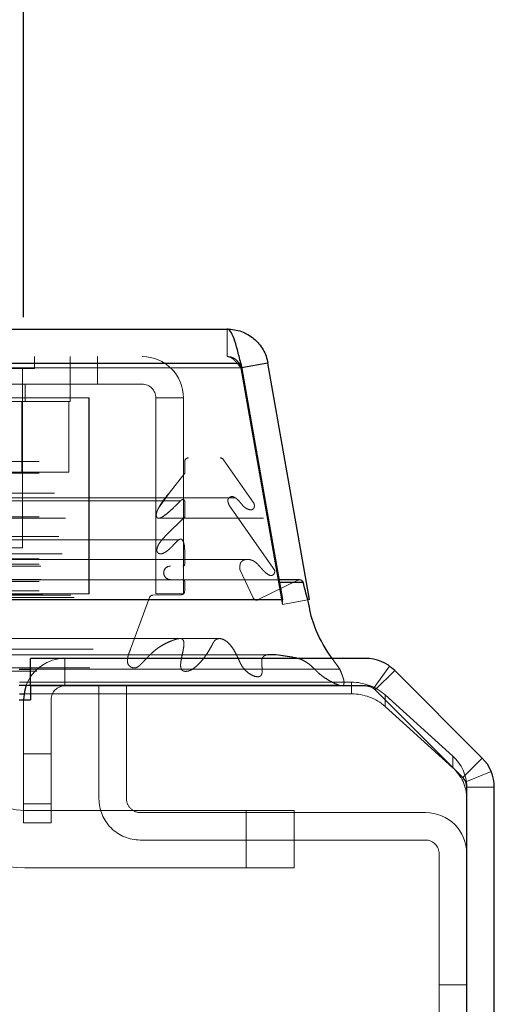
# Model space of a CAD drawing. Header units: inches. Extents: x 0.2 to 10.8, y 0.2 to 8.2.
# Tile 34 of 164: x 4.4096 to 4.4717, y 2.1339 to 2.2626. Entities that reach past the tile are written whole.
import ezdxf

# ---------------------------------------------------------------- set-up
doc = ezdxf.new("R2010")
doc.units = ezdxf.units.IN
doc.header["$MEASUREMENT"] = 0
doc.linetypes.add('HIDDEN', pattern=[0.07500000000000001, 0.05, -0.025])
doc.layers.add('DIMENSIONS', color=140, linetype='Continuous')
doc.styles.add('SLDTEXTSTYLE0', font='TXT', dxfattribs={"width": 0.7})
doc.dimstyles.new('SLDDIMSTYLE0', dxfattribs={"dimtxt": 0.0849609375, "dimasz": 0.13, "dimexe": 0, "dimexo": 0.0625, "dimgap": 0.021240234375, "dimtad": 0, "dimtih": 1, "dimtoh": 1, "dimlfac": 20, "dimrnd": 1e-09, "dimzin": 12, "dimdsep": 46, "dimtxsty": 'SLDTEXTSTYLE0', "dimsah": 1, "dimcen": 0.09, "dimadec": 0, "dimazin": 3, "dimtfac": 1, "dimtofl": 0, "dimtmove": 0, "dimatfit": 3, "dimfxl": 0, "dimfrac": 2, "dimtolj": 1, "dimtzin": 12, "dimarcsym": 0})

# ---------------------------------------------------------------- blocks, each defined once
blk = doc.blocks.new('_D_26')
at = {"layer": 'DIMENSIONS'}
for p, q in [((2.733252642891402, 2.223700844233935), (2.733252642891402, 2.595789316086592)), ((4.410152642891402, 2.223700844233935), (4.410152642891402, 2.595789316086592)), ((2.733252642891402, 2.470789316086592), (3.30582025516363, 2.470789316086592)), ((3.420946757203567, 2.470789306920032), (3.392416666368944, 2.470789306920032)), ((3.392416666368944, 2.470789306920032), (3.392416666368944, 2.335758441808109)), ((3.744094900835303, 2.470789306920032), (3.772624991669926, 2.470789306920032)), ((3.772624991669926, 2.470789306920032), (3.772624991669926, 2.335758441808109)), ((4.410152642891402, 2.470789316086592), (3.859221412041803, 2.470789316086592)), ((3.392416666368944, 2.335758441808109), (3.420946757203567, 2.335758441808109)), ((3.772624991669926, 2.335758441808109), (3.744094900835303, 2.335758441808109))]:
    blk.add_line(p, q, dxfattribs=at)
for points in [[(2.733252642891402, 2.470789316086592), (2.863252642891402, 2.450789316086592), (2.863252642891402, 2.490789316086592)], [(4.410152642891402, 2.470789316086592), (4.280152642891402, 2.490789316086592), (4.280152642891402, 2.450789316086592)]]:
    blk.add_solid(points, dxfattribs=at)
at = {"layer": 'DIMENSIONS', "char_height": 0.08333333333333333, "attachment_point": 1, "style": 'SLDTEXTSTYLE0'}
for s, insert in [('33.54', (3.420946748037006, 2.597231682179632)), ('851.9', (3.420946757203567, 2.443180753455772))]:
    blk.add_mtext(s, dxfattribs=dict(at, insert=insert))

msp = doc.modelspace()

# ---------------------------------------------------------------- linework, layer by layer
at = {"color": 7, "linetype": 'Continuous', "lineweight": 25}
for p, q in [((2.706600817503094, 2.222157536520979), (4.436780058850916, 2.222157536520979)), ((2.704833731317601, 2.217695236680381), (4.438547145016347, 2.217695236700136)), ((4.438547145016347, 2.217695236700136), (4.443997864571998, 2.18678266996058)), ((4.44209802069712, 2.217695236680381), (4.43865421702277, 2.21708800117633)), ((4.447548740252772, 2.18678266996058), (4.44209802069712, 2.217695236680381)), ((4.446242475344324, 2.189368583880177), (4.443541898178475, 2.189368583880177)), ((4.443595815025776, 2.189062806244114), (4.446703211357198, 2.189062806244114)), ((2.699383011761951, 2.18678266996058), (4.443997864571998, 2.18678266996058)), ((4.443997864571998, 2.18678266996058), (4.443997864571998, 2.186738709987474)), ((4.411052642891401, 2.175500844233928), (4.411052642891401, 2.179100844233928)), ((4.45485705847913, 2.179100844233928), (4.411052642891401, 2.179100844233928)), ((4.40955712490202, 2.177671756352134), (4.411052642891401, 2.177671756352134)), ((4.47012101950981, 2.166073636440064), (4.458675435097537, 2.177519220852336)), ((4.40955712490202, 2.175610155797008), (4.411052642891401, 2.175610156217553)), ((4.409602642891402, 2.174461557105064), (4.410206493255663, 2.174461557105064)), ((4.41105712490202, 2.175500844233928), (4.411052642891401, 2.175500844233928)), ((4.41105712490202, 2.175500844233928), (4.411057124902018, 2.173700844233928)), ((4.454859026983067, 2.175500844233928), (4.41105712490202, 2.175500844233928)), ((4.467576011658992, 2.163528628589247), (4.456130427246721, 2.174974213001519)), ((4.40955712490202, 2.173700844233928), (4.411057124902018, 2.173700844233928)), ((4.468102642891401, 1.582700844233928), (4.468102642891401, 2.162257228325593)), ((4.471702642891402, 1.582700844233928), (4.471702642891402, 2.162255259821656))]:
    msp.add_line(p, q, dxfattribs=at)
at = {"color": 7, "linetype": 'HIDDEN', "lineweight": 18}
for p, q in [((4.436780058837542, 2.218557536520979), (4.436780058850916, 2.222157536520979)), ((2.706600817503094, 2.218557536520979), (4.436780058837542, 2.218557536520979)), ((4.411561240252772, 2.216995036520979), (4.411561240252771, 2.218557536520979)), ((4.416248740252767, 2.214957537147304), (4.416248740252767, 2.218557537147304)), ((4.419798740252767, 2.214957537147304), (4.419798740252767, 2.218557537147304)), ((4.438547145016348, 2.217695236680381), (2.704833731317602, 2.217695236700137)), ((2.704833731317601, 2.21707010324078), (4.438547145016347, 2.217070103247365)), ((4.438547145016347, 2.21707010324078), (2.704833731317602, 2.217070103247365)), ((4.395936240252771, 2.216995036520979), (4.411561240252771, 2.216995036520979)), ((4.409998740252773, 2.193557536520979), (4.409998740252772, 2.216995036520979)), ((4.438547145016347, 2.217695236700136), (4.438547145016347, 2.217070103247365)), ((4.438547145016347, 2.217070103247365), (4.443997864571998, 2.186157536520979)), ((4.43865421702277, 2.21708800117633), (4.438552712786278, 2.21707010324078)), ((4.444003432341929, 2.186157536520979), (4.438552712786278, 2.21707010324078)), ((4.419798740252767, 2.214957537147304), (4.392832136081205, 2.214957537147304)), ((4.410373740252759, 2.212707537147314), (4.410373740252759, 2.214957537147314)), ((4.416248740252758, 2.212707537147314), (4.416248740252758, 2.214957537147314)), ((4.425648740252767, 2.214957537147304), (4.419798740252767, 2.214957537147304)), ((4.418732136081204, 2.213157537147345), (4.392832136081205, 2.213157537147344)), ((4.418698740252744, 2.187557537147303), (4.418698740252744, 2.213157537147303)), ((4.418732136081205, 2.187557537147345), (4.418732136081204, 2.213157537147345)), ((4.431048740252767, 2.213157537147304), (4.427448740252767, 2.213157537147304)), ((4.427448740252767, 2.187557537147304), (4.427448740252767, 2.213157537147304)), ((4.431048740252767, 2.187557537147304), (4.431048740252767, 2.213157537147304)), ((4.391248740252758, 2.212707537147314), (4.416248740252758, 2.212707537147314)), ((4.409897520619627, 2.212707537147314), (4.409897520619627, 2.203457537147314)), ((4.416046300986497, 2.212707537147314), (4.416046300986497, 2.203457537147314)), ((2.707538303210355, 2.205324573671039), (4.435842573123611, 2.205324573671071)), ((2.707099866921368, 2.205064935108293), (4.436281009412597, 2.205064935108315)), ((2.7121686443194, 2.204824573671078), (4.431212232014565, 2.2048245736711)), ((2.712168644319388, 2.204824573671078), (4.431212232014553, 2.2048245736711)), ((4.431212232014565, 2.2048245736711), (4.431212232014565, 2.203305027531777)), ((4.440243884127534, 2.199405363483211), (4.436281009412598, 2.205064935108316)), ((2.7121686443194, 2.203305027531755), (4.431212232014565, 2.203305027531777)), ((4.397599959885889, 2.203457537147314), (4.409897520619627, 2.203457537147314)), ((4.409897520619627, 2.203457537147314), (4.416046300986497, 2.203457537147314)), ((4.431212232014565, 2.203305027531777), (4.429192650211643, 2.200720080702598)), ((4.437822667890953, 2.200106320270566), (2.705565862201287, 2.200106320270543)), ((2.714188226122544, 2.200720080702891), (4.429192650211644, 2.200720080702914)), ((4.427862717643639, 2.198873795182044), (4.429192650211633, 2.200720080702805)), ((2.703136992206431, 2.199405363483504), (4.440243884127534, 2.199405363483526)), ((2.706318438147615, 2.199054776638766), (4.437062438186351, 2.19905477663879)), ((2.7121686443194, 2.199684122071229), (4.431212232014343, 2.199684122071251)), ((4.430653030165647, 2.199688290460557), (2.712726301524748, 2.199688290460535)), ((4.430654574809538, 2.199688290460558), (4.430653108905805, 2.199688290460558)), ((4.431212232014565, 2.199684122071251), (4.431212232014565, 2.197617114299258)), ((4.442982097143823, 2.190600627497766), (4.437062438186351, 2.199054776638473)), ((2.703605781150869, 2.198530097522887), (4.439770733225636, 2.19853009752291)), ((2.7121686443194, 2.197617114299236), (4.431212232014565, 2.197617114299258)), ((4.431212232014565, 2.197617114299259), (4.428635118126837, 2.195022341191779)), ((4.439770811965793, 2.19853009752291), (4.439775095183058, 2.19853009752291)), ((2.715627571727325, 2.197426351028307), (4.427748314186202, 2.19742635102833)), ((4.427748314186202, 2.19742635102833), (4.441526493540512, 2.19742635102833)), ((2.714745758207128, 2.195022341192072), (4.428635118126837, 2.195022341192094)), ((2.714745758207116, 2.195022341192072), (4.428635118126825, 2.195022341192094)), ((4.430468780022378, 2.194617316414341), (2.712911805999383, 2.194617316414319)), ((4.430488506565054, 2.194617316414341), (4.430468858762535, 2.194617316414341)), ((2.715171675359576, 2.192783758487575), (4.428206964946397, 2.192783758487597)), ((4.397498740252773, 2.193557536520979), (4.409998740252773, 2.193557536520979)), ((4.428207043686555, 2.192783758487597), (4.428213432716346, 2.192783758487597)), ((4.439390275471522, 2.192040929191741), (2.703984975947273, 2.192040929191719)), ((2.7121686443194, 2.192114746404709), (4.431212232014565, 2.192114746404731)), ((2.7121686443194, 2.191410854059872), (4.431212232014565, 2.191410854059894)), ((2.712168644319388, 2.191410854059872), (4.431212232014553, 2.191410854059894)), ((2.7124186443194, 2.191160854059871), (4.430962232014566, 2.191160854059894)), ((4.431212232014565, 2.192114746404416), (4.431212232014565, 2.191410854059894)), ((4.4393959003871, 2.192040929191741), (4.439390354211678, 2.192040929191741)), ((2.700398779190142, 2.190600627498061), (4.442982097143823, 2.190600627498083)), ((2.701159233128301, 2.190031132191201), (4.442189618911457, 2.190031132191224)), ((2.704927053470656, 2.190619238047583), (4.43845382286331, 2.190619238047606)), ((4.440154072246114, 2.187008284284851), (4.438453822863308, 2.190619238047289)), ((4.442189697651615, 2.190031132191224), (4.442221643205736, 2.190031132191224)), ((2.697357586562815, 2.189317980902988), (4.44602328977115, 2.189317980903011)), ((2.697357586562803, 2.189317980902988), (4.446023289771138, 2.189317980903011)), ((2.699785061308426, 2.189062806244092), (4.443595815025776, 2.189062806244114)), ((4.443541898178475, 2.189368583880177), (2.699838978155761, 2.189368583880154)), ((2.7121686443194, 2.189160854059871), (4.431212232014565, 2.189160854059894)), ((2.712168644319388, 2.189160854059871), (4.431212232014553, 2.189160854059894)), ((2.7124186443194, 2.189410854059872), (4.430962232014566, 2.189410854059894)), ((4.431212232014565, 2.189160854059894), (4.431212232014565, 2.18791667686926)), ((4.44602328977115, 2.189317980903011), (4.44073226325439, 2.186737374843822)), ((2.7121686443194, 2.187916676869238), (4.431212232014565, 2.18791667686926)), ((2.712168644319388, 2.187916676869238), (4.431212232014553, 2.18791667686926)), ((2.712668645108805, 2.187410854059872), (4.43071223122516, 2.187410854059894)), ((2.712668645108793, 2.187410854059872), (4.430712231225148, 2.187410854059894)), ((2.716316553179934, 2.187368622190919), (4.427064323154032, 2.187368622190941)), ((2.716316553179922, 2.187368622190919), (4.42706432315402, 2.187368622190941)), ((4.418732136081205, 2.187557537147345), (2.724682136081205, 2.187557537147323)), ((4.43071223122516, 2.187410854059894), (4.427064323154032, 2.187368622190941)), ((4.427448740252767, 2.187557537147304), (4.431048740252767, 2.187557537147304)), ((2.699383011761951, 2.186157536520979), (4.443997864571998, 2.186157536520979)), ((2.702648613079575, 2.186737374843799), (4.44073226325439, 2.186737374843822)), ((2.702774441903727, 2.18672128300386), (4.440606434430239, 2.186721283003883)), ((2.703226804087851, 2.18700828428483), (4.440154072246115, 2.187008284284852)), ((2.703226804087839, 2.18700828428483), (4.440154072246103, 2.187008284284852)), ((2.71678038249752, 2.187040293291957), (4.426600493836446, 2.187040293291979)), ((2.716780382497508, 2.187040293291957), (4.426600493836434, 2.187040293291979)), ((4.426600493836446, 2.187040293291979), (4.4241462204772, 2.180325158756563)), ((4.443997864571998, 2.186738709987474), (4.443997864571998, 2.186157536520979)), ((4.447548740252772, 2.18678266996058), (4.444003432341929, 2.186157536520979)), ((2.719234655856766, 2.180325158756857), (4.4241462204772, 2.180325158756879)), ((4.415552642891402, 2.175500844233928), (4.415552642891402, 2.179100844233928)), ((4.451505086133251, 2.177671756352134), (4.450492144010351, 2.179100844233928)), ((2.711887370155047, 2.177414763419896), (4.431485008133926, 2.177414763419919)), ((2.718808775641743, 2.17784902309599), (4.424569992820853, 2.177849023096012)), ((4.411052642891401, 2.177671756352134), (4.451505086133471, 2.177671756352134)), ((4.431485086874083, 2.177414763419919), (4.431485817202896, 2.177414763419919)), ((4.455909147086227, 2.175161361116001), (4.45801332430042, 2.178082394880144)), ((4.456129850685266, 2.174973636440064), (4.458675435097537, 2.177519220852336)), ((4.409602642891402, 2.17598298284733), (4.453013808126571, 2.17598298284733)), ((4.411052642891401, 2.175610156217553), (4.451400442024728, 2.175610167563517)), ((4.45140823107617, 2.175610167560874), (4.451417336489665, 2.175610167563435)), ((4.453013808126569, 2.174461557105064), (4.453013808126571, 2.17598298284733)), ((4.410206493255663, 2.174461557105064), (4.453013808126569, 2.174461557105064)), ((4.420002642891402, 2.160750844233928), (4.420002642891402, 2.175500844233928)), ((4.423602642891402, 2.160750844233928), (4.423602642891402, 2.175500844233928)), ((4.456056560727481, 2.175042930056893), (4.456129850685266, 2.174973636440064)), ((4.467575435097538, 2.163528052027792), (4.456129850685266, 2.174973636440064)), ((4.457433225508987, 2.1743239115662), (4.457433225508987, 2.172802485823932)), ((4.457433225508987, 2.1743239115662), (4.466272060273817, 2.166313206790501)), ((4.410152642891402, 2.173700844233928), (4.410152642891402, 2.157600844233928)), ((4.413752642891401, 2.157600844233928), (4.413752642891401, 2.173700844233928)), ((4.466272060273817, 2.164791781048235), (4.457433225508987, 2.172802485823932)), ((4.410152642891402, 2.166600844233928), (4.413752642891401, 2.166600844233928)), ((4.466272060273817, 2.164791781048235), (4.466272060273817, 2.166313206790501)), ((4.467575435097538, 2.163528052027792), (4.47012101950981, 2.166073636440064)), ((4.467965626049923, 2.162944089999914), (4.471291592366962, 2.164321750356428)), ((4.468102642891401, 2.162307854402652), (4.468102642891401, 2.162257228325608)), ((4.468102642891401, 2.162255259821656), (4.471702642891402, 2.162255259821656)), ((4.413752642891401, 2.160100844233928), (4.410152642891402, 2.160100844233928)), ((4.410152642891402, 2.160100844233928), (4.413752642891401, 2.160100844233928)), ((4.413752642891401, 2.160100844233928), (4.410152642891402, 2.160100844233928)), ((4.410152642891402, 2.160100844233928), (4.413752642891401, 2.160100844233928)), ((4.413752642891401, 2.160100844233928), (4.410152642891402, 2.160100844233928)), ((4.410152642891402, 2.160100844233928), (4.413752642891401, 2.160100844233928)), ((4.413752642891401, 2.160100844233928), (4.410152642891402, 2.160100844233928)), ((4.410152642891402, 2.160100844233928), (4.413752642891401, 2.160100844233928)), ((4.410305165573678, 2.159224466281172), (4.439262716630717, 2.159224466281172)), ((4.462702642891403, 2.158950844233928), (4.425402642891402, 2.158950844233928)), ((4.439262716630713, 2.159224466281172), (4.439262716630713, 2.151724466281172)), ((4.439262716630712, 2.159224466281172), (4.439262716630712, 2.151724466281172)), ((4.439262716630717, 2.159224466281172), (4.439262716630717, 2.151724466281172)), ((4.439262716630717, 2.159224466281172), (4.445512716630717, 2.159224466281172)), ((4.439262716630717, 2.159224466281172), (4.439262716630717, 2.151724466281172)), ((4.439262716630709, 2.159224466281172), (4.439262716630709, 2.151724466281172)), ((4.439262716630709, 2.159224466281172), (4.439262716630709, 2.151724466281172)), ((4.445512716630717, 2.159224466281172), (4.445512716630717, 2.151724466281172)), ((4.410152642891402, 2.157600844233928), (4.413752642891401, 2.157600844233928)), ((4.462702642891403, 2.155350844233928), (4.425402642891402, 2.155350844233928)), ((4.464502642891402, 2.120775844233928), (4.464502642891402, 2.153550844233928)), ((4.439262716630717, 2.151724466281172), (4.410305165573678, 2.151724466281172)), ((4.445512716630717, 2.151724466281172), (4.439262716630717, 2.151724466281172)), ((4.468102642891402, 2.136438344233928), (4.464502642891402, 2.136438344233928))]:
    msp.add_line(p, q, dxfattribs=at)
at = {"color": 7, "linetype": 'HIDDEN', "lineweight": 18, "flags": 128}
for points in [[(4.435841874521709, 2.181686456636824), (3.585603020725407, 2.181686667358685), (2.707540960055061, 2.181686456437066)], [(4.430580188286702, 2.181697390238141), (3.585603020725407, 2.181697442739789), (2.71279859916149, 2.181697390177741)], [(4.443362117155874, 2.179562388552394), (3.535126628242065, 2.179562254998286), (2.700014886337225, 2.179562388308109)], [(4.443361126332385, 2.179562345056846), (3.642866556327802, 2.179560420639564), (2.700015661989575, 2.179562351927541)], [(2.718811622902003, 2.17784904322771), (3.55777150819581, 2.1778494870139), (4.424585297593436, 2.177849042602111)], [(2.702944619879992, 2.176744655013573), (3.557761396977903, 2.176744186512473), (4.440445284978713, 2.176744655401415)]]:
    msp.add_lwpolyline(points, dxfattribs=at)
at = {"color": 7, "linetype": 'Continuous', "lineweight": 25, "flags": 128}
msp.add_lwpolyline([(4.410502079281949, 2.175611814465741), (4.410256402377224, 2.174754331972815), (4.410152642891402, 2.173700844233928)], dxfattribs=at)
at = {"color": 7, "linetype": 'HIDDEN', "lineweight": 18}
for centre, radius, start, end in [((4.425648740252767, 2.213157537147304), 0.005399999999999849, 0, 90), ((4.425648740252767, 2.213157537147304), 0.001799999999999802, 0, 90), ((4.431712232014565, 2.2048245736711), 0.0004999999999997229, 90, 180), ((4.435842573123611, 2.2048245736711), 0.0005000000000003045, 28.73262472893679, 90), ((4.429337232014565, 2.190285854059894), 0.0008750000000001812, 90, 270.0000000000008), ((4.430962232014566, 2.191410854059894), 0.0002499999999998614, 270.0000000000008, 0), ((4.430962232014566, 2.189160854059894), 0.0002499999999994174, 0, 90), ((4.446242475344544, 2.188868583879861), 0.0005000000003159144, 90.00000002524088, 115.9999999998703), ((4.427070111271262, 2.186868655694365), 0.000499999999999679, 90.66328419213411, 159.9234572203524), ((4.430706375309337, 2.18791667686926), 0.0005058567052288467, 270.6632841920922, 0), ((4.440606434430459, 2.187221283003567), 0.0005000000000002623, 205.2138142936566, 284.5756249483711), ((4.415552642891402, 2.173700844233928), 0.005400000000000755, 90, 159.2749753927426), ((4.453062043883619, 2.169395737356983), 0.006587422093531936, 48.42768291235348, 90.41954651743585), ((4.415552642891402, 2.173700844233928), 0.001800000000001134, 90, 180), ((4.45306204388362, 2.16787431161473), 0.006587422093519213, 48.42768291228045, 90.41954651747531), ((4.45485705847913, 2.173700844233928), 0.001800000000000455, 67.44347627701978, 90), ((4.462689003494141, 2.162254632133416), 0.005413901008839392, 0.5632649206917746, 48.5607687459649), ((4.462689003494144, 2.160733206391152), 0.005413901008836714, 0.563264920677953, 48.5607687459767), ((4.410305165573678, 2.166724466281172), 0.007500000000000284, 202.0193813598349, 270.0000000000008), ((4.410305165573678, 2.166724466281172), 0.01500000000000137, 202.0193813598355, 270.0000000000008), ((4.425402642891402, 2.160750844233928), 0.005400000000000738, 180, 270.0000000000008), ((4.425402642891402, 2.160750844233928), 0.001800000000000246, 180, 270.0000000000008), ((4.462702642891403, 2.153550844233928), 0.005400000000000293, 0, 90), ((4.462702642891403, 2.153550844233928), 0.001800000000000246, 0, 90)]:
    msp.add_arc(centre, radius, start, end, dxfattribs=at)
at = {"color": 7, "linetype": 'Continuous', "lineweight": 25}
for centre, radius, start, end in [((4.446242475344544, 2.188868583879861), 0.0005000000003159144, 22.85776038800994, 90.00000002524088), ((4.45485705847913, 2.173700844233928), 0.005400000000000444, 45.00000000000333, 90), ((4.454859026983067, 2.173702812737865), 0.001798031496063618, 45.00000000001, 90), ((4.466302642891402, 2.162255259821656), 0.005400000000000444, 0, 45.00000000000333), ((4.466304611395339, 2.162257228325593), 0.001798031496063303, 0, 45)]:
    msp.add_arc(centre, radius, start, end, dxfattribs=at)
for points, knots in [([(4.438547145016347, 2.217695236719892), (4.438399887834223, 2.218314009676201), (4.438252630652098, 2.218913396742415), (4.437958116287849, 2.220001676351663), (4.437810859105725, 2.220490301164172), (4.437516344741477, 2.221298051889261), (4.437369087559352, 2.221616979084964), (4.437074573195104, 2.222046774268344), (4.436927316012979, 2.222157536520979), (4.436780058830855, 2.222157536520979)], [0, 0, 0, 0, 0.25, 0.25, 0.5, 0.5, 0.75, 0.75, 1, 1, 1, 1]), ([(4.436780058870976, 2.222157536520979), (4.43740837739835, 2.222157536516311), (4.438036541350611, 2.222046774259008), (4.43921739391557, 2.221616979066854), (4.439769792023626, 2.221298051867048), (4.440732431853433, 2.220490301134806), (4.44114243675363, 2.220001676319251), (4.441770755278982, 2.218913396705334), (4.441988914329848, 2.2183140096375), (4.44209802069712, 2.217695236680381)], [0, 0, 0, 0, 0.25, 0.25, 0.5, 0.5, 0.75, 0.75, 1, 1, 1, 1]), ([(4.450492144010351, 2.179100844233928), (4.450461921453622, 2.179143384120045), (4.44968132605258, 2.180242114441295), (4.448449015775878, 2.182316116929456), (4.447675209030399, 2.18479060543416), (4.447457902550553, 2.186206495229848), (4.447167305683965, 2.187279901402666), (4.446899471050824, 2.188308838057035), (4.446703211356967, 2.189062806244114)], [0, 0, 0, 0, 0.01582695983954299, 0.4087824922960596, 0.7013418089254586, 0.7114501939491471, 0.7885609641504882, 1, 1, 1, 1])]:
    msp.add_open_spline(points, degree=3, knots=knots, dxfattribs=at)
at = {"color": 7, "linetype": 'HIDDEN', "lineweight": 18}
for points, knots in [([(4.436780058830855, 2.218557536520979), (4.436822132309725, 2.218555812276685), (4.436906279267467, 2.218552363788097), (4.437032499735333, 2.218524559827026), (4.437158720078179, 2.21848047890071), (4.437284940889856, 2.218418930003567), (4.437411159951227, 2.218340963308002), (4.437537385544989, 2.218247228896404), (4.437695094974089, 2.218111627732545), (4.437884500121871, 2.217920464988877), (4.438105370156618, 2.217662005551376), (4.438326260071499, 2.21737673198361), (4.438473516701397, 2.217172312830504), (4.438547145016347, 2.21707010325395)], [0, 0, 0, 0, 0.07144899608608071, 0.1428979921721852, 0.2143469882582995, 0.2857959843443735, 0.3572449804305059, 0.4286939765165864, 0.5001429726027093, 0.6251072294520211, 0.750071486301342, 0.8750357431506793, 1, 1, 1, 1]), ([(4.438552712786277, 2.21707010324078), (4.43854062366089, 2.217128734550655), (4.438516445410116, 2.217245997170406), (4.438458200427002, 2.217416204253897), (4.438384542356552, 2.217580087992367), (4.438294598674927, 2.217735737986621), (4.438189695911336, 2.217881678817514), (4.438070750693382, 2.218016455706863), (4.4379061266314, 2.218169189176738), (4.437684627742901, 2.218324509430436), (4.43739883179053, 2.218456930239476), (4.43709421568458, 2.21854166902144), (4.436884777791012, 2.218552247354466), (4.436780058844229, 2.218557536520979)], [0, 0, 0, 0, 0.07144899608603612, 0.1428979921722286, 0.2143469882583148, 0.285795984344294, 0.3572449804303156, 0.4286939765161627, 0.50014297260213, 0.6251072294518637, 0.750071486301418, 0.8750357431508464, 1, 1, 1, 1]), ([(4.429192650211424, 2.200720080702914), (4.429133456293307, 2.200656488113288), (4.429014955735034, 2.200529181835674), (4.428843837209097, 2.200323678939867), (4.428677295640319, 2.200111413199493), (4.428515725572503, 2.199894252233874), (4.428358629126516, 2.199675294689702), (4.428206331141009, 2.199452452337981), (4.428059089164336, 2.199223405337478), (4.427900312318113, 2.198960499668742), (4.427744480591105, 2.19867592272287), (4.427613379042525, 2.19838112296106), (4.427530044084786, 2.198126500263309), (4.427491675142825, 2.197914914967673), (4.427503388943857, 2.197741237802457), (4.427544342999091, 2.19759213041), (4.427621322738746, 2.197478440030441), (4.427738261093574, 2.197416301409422), (4.427882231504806, 2.197419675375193), (4.428026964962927, 2.197466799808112), (4.42827261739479, 2.197574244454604), (4.428641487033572, 2.197816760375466), (4.429154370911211, 2.198240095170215), (4.429643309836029, 2.198689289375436), (4.430082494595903, 2.199120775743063), (4.43040135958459, 2.19943712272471), (4.43064285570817, 2.199689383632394), (4.430811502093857, 2.199817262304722), (4.430937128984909, 2.199880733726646), (4.431046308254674, 2.199875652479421), (4.431124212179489, 2.199813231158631), (4.431178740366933, 2.199748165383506), (4.431202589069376, 2.199702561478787), (4.431212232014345, 2.199684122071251)], [0, 0, 0, 0, 0.03128962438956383, 0.06263883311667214, 0.0939900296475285, 0.1252518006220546, 0.1563441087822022, 0.1873161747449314, 0.2182554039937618, 0.2492251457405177, 0.2907698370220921, 0.3255556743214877, 0.3533724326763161, 0.374159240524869, 0.389516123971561, 0.4048457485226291, 0.4200318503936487, 0.4363557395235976, 0.4579399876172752, 0.4789056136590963, 0.4992258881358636, 0.5663369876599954, 0.6499042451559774, 0.7496387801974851, 0.8123354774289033, 0.8749457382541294, 0.9148795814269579, 0.9375160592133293, 0.9563103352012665, 0.9710670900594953, 0.9834351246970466, 0.9933021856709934, 0.9999999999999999, 0.9999999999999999, 0.9999999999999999, 0.9999999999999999]), ([(4.43706243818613, 2.19905477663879), (4.437031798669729, 2.199125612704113), (4.436975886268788, 2.199254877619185), (4.436908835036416, 2.199438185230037), (4.436868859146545, 2.19958822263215), (4.43683968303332, 2.199734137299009), (4.4368755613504, 2.199909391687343), (4.436988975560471, 2.200084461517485), (4.437163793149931, 2.200212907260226), (4.437380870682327, 2.200267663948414), (4.437585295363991, 2.200231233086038), (4.437756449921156, 2.200151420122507), (4.437897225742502, 2.200058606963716), (4.438009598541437, 2.199970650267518), (4.438159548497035, 2.199836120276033), (4.438348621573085, 2.199633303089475), (4.438587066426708, 2.199357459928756), (4.438791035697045, 2.199107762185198), (4.439000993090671, 2.198895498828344), (4.439237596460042, 2.19871999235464), (4.439522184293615, 2.198578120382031), (4.439830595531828, 2.198504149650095), (4.440078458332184, 2.198546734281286), (4.440226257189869, 2.198688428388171), (4.440282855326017, 2.198791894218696), (4.440318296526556, 2.198910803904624), (4.440332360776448, 2.199039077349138), (4.440325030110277, 2.199169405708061), (4.440297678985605, 2.199297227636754), (4.440261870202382, 2.199369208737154), (4.440243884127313, 2.199405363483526)], [0, 0, 0, 0, 0.03553125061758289, 0.06483906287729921, 0.08804888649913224, 0.1035037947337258, 0.1281658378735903, 0.160414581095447, 0.2020166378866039, 0.2491996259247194, 0.2900851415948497, 0.3262651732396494, 0.3574294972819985, 0.3829550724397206, 0.4025100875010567, 0.463701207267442, 0.5251041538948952, 0.5856696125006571, 0.628615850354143, 0.6819784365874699, 0.7451102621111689, 0.8081071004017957, 0.8717449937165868, 0.8899833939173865, 0.9079898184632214, 0.926139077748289, 0.9444837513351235, 0.9629211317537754, 0.981375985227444, 1, 1, 1, 1]), ([(4.427961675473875, 2.197447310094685), (4.427889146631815, 2.19742629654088), (4.42779378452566, 2.197398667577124), (4.427702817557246, 2.197446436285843), (4.427681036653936, 2.197457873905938)], [0, 0, 0, 0, 0.7605625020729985, 1, 1, 1, 1]), ([(4.428635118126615, 2.195022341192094), (4.428525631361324, 2.194908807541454), (4.428321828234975, 2.194697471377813), (4.42805680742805, 2.194369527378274), (4.427848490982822, 2.194076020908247), (4.427698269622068, 2.19380456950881), (4.427603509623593, 2.193539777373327), (4.427569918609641, 2.193290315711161), (4.427596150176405, 2.193054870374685), (4.427691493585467, 2.192902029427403), (4.427808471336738, 2.192822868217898), (4.427959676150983, 2.19276833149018), (4.428161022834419, 2.192760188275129), (4.428403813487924, 2.192839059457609), (4.428672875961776, 2.192982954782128), (4.42897085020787, 2.193186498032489), (4.429292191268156, 2.193466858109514), (4.429650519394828, 2.193823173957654), (4.429996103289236, 2.194207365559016), (4.430302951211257, 2.194504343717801), (4.430505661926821, 2.194651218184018), (4.4306524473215, 2.194702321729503), (4.430785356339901, 2.194681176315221), (4.430914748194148, 2.194588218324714), (4.431012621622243, 2.194422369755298), (4.431081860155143, 2.194234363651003), (4.43113249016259, 2.194051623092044), (4.431159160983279, 2.193900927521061), (4.431171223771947, 2.193797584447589), (4.431176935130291, 2.193743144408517), (4.431179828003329, 2.193714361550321), (4.431181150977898, 2.193700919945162), (4.431181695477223, 2.193695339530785), (4.431181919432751, 2.193693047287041), (4.431182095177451, 2.193691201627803), (4.431182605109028, 2.193686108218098), (4.431182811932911, 2.193692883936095), (4.431182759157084, 2.193688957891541), (4.431182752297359, 2.193688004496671), (4.431182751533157, 2.193687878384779), (4.43118275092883, 2.193687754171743), (4.431182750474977, 2.193687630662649), (4.431182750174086, 2.193687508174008), (4.4311827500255, 2.193687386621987), (4.43118275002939, 2.193687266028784), (4.431182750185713, 2.193687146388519), (4.431182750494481, 2.193687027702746), (4.431182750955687, 2.193686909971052), (4.431182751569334, 2.193686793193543), (4.431182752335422, 2.19368667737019), (4.43118275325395, 2.193686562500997), (4.431182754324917, 2.193686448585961), (4.431182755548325, 2.19368633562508), (4.431182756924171, 2.193686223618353), (4.431182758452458, 2.193686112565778), (4.431182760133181, 2.193686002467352), (4.431182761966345, 2.193685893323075), (4.431182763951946, 2.193685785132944), (4.431182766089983, 2.193685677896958), (4.431182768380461, 2.193685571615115), (4.431182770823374, 2.193685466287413), (4.431182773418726, 2.193685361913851), (4.431182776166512, 2.193685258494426), (4.431182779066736, 2.193685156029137), (4.431182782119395, 2.193685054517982), (4.43118278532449, 2.193684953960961), (4.43118278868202, 2.19368485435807), (4.431182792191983, 2.193684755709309), (4.431182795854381, 2.193684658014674), (4.431182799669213, 2.193684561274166), (4.431182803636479, 2.193684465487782), (4.431182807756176, 2.19368437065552), (4.431182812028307, 2.193684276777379), (4.431182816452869, 2.193684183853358), (4.431182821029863, 2.193684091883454), (4.431182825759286, 2.193684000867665), (4.431182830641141, 2.193683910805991), (4.431182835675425, 2.193683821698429), (4.431182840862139, 2.193683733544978), (4.431182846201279, 2.193683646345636), (4.431182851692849, 2.1936835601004), (4.431182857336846, 2.193683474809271), (4.431182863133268, 2.193683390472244), (4.431182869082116, 2.19368330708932), (4.431182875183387, 2.193683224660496), (4.43118288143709, 2.19368314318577), (4.431182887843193, 2.193683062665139), (4.431182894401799, 2.19368298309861), (4.431182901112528, 2.193682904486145), (4.431182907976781, 2.193682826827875), (4.43118291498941, 2.193682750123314), (4.431182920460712, 2.193682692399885), (4.431182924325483, 2.193682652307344), (4.431182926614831, 2.193682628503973), (4.431182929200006, 2.193682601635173), (4.43118293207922, 2.193682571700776), (4.431182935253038, 2.193682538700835), (4.431182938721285, 2.193682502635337), (4.431182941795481, 2.193682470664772), (4.431182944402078, 2.193682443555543), (4.431182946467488, 2.193682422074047), (4.431182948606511, 2.193682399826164), (4.431182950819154, 2.193682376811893), (4.431182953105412, 2.193682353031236), (4.431182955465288, 2.193682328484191), (4.431182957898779, 2.19368230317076), (4.431182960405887, 2.193682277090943), (4.431182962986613, 2.19368225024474), (4.431182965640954, 2.19368222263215), (4.431182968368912, 2.193682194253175), (4.431182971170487, 2.193682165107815), (4.431182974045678, 2.19368213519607), (4.431182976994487, 2.19368210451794), (4.431182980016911, 2.193682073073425), (4.431182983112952, 2.193682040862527), (4.43118298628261, 2.193682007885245), (4.431182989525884, 2.19368197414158), (4.431182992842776, 2.193681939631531), (4.431182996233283, 2.1936819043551), (4.431182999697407, 2.193681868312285), (4.431183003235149, 2.19368183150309), (4.431183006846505, 2.193681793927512), (4.43118301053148, 2.193681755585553), (4.431183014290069, 2.193681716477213), (4.431183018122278, 2.193681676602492), (4.4311830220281, 2.193681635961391), (4.431183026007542, 2.193681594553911), (4.431183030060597, 2.193681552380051), (4.431183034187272, 2.193681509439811), (4.431183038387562, 2.193681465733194), (4.431183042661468, 2.193681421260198), (4.431183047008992, 2.193681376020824), (4.431183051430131, 2.193681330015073), (4.431183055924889, 2.193681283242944), (4.431183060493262, 2.19368123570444), (4.431183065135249, 2.19368118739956), (4.431183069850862, 2.193681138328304), (4.431183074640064, 2.193681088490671), (4.431183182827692, 2.19367996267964), (4.431183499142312, 2.193676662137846), (4.431184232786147, 2.193668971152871), (4.431185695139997, 2.193653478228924), (4.431188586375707, 2.19362221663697), (4.431194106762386, 2.193559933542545), (4.431203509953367, 2.193445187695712), (4.431216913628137, 2.193234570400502), (4.43122342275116, 2.192928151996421), (4.431224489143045, 2.192537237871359), (4.431216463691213, 2.192260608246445), (4.431212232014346, 2.192114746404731)], [0, 0, 0, 0, 0.05511511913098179, 0.1025935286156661, 0.1423086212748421, 0.1748045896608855, 0.2010286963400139, 0.2255254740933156, 0.2469189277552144, 0.2665083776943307, 0.2813235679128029, 0.2988818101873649, 0.3292506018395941, 0.3622463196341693, 0.3988484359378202, 0.4453695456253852, 0.496315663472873, 0.5515760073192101, 0.6233121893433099, 0.6730463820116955, 0.7014058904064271, 0.717508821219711, 0.733737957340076, 0.7540318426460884, 0.7754405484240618, 0.7952723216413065, 0.8142597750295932, 0.8310083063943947, 0.8396756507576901, 0.8443510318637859, 0.8467922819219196, 0.8480345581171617, 0.8482190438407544, 0.8484276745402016, 0.8486604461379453, 0.8489227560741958, 0.849180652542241, 0.8494374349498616, 0.849449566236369, 0.8494616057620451, 0.8494735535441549, 0.8494854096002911, 0.84949717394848, 0.8495088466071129, 0.8495204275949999, 0.8495319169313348, 0.8495433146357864, 0.8495546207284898, 0.8495658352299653, 0.8495769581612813, 0.8495879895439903, 0.8495989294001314, 0.849609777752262, 0.8496205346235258, 0.8496312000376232, 0.8496417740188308, 0.8496522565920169, 0.8496626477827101, 0.8496729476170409, 0.8496831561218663, 0.8496932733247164, 0.8497032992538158, 0.84971323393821, 0.8497230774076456, 0.849732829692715, 0.8497424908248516, 0.8497520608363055, 0.8497615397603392, 0.849770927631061, 0.8497802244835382, 0.8497894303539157, 0.8497985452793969, 0.8498075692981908, 0.8498165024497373, 0.8498253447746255, 0.8498340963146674, 0.8498427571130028, 0.8498513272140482, 0.8498598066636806, 0.8498681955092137, 0.8498764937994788, 0.849884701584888, 0.8498928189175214, 0.8499008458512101, 0.8499087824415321, 0.8499166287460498, 0.8499243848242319, 0.8499320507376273, 0.8499396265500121, 0.8499471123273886, 0.8499545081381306, 0.849961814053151, 0.8499638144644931, 0.8499661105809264, 0.8499687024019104, 0.849971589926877, 0.8499747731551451, 0.849978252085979, 0.8499820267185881, 0.8499840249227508, 0.8499860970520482, 0.8499882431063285, 0.8499904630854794, 0.8499927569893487, 0.8499951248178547, 0.849997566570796, 0.8500000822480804, 0.8500026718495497, 0.8500053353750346, 0.8500080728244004, 0.850010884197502, 0.8500137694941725, 0.8500167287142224, 0.8500197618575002, 0.8500228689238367, 0.85002604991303, 0.8500293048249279, 0.8500326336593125, 0.8500360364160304, 0.8500395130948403, 0.8500430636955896, 0.8500466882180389, 0.8500503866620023, 0.8500541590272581, 0.8500580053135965, 0.8500619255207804, 0.8500659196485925, 0.8500699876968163, 0.8500741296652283, 0.8500783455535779, 0.8500826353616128, 0.8500869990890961, 0.8500914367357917, 0.8500959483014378, 0.8501005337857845, 0.8501051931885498, 0.8501099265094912, 0.8501147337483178, 0.8501196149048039, 0.8504357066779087, 0.8510697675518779, 0.8523447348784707, 0.8549167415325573, 0.8601065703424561, 0.8703302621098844, 0.8879963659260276, 0.9206641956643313, 0.9581676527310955, 1, 1, 1, 1]), ([(4.438453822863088, 2.190619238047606), (4.438445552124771, 2.190685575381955), (4.438429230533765, 2.190816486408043), (4.438423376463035, 2.191011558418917), (4.438431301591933, 2.191196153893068), (4.43845449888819, 2.191364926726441), (4.438493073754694, 2.19151349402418), (4.43858011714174, 2.191714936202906), (4.438836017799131, 2.191942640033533), (4.439218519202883, 2.192048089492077), (4.4396621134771, 2.192044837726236), (4.440055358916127, 2.191927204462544), (4.440376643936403, 2.19174871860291), (4.440672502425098, 2.191506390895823), (4.44094058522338, 2.191214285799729), (4.441193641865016, 2.190927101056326), (4.441382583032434, 2.190717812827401), (4.441506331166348, 2.190586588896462), (4.441693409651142, 2.190395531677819), (4.441966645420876, 2.190159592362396), (4.442307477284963, 2.189946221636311), (4.442573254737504, 2.1899180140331), (4.442721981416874, 2.189979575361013), (4.442821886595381, 2.190052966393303), (4.442887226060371, 2.190133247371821), (4.442939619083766, 2.190229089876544), (4.442975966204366, 2.19032908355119), (4.442995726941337, 2.190426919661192), (4.443000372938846, 2.190519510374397), (4.442988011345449, 2.190574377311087), (4.442982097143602, 2.190600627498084)], [0, 0, 0, 0, 0.02396969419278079, 0.04730213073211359, 0.06933542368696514, 0.0896983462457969, 0.1083290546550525, 0.1254877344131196, 0.1729465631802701, 0.2499754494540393, 0.3258696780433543, 0.3918200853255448, 0.4496868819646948, 0.4992002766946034, 0.5665081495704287, 0.6208821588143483, 0.6610785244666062, 0.6870429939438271, 0.6990243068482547, 0.7779524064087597, 0.8470242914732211, 0.8845484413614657, 0.9103323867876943, 0.9242266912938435, 0.9396561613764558, 0.9542467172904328, 0.9676181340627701, 0.9795711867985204, 0.9902261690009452, 1, 1, 1, 1]), ([(4.42414622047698, 2.180325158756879), (4.424090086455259, 2.180190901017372), (4.423985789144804, 2.179941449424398), (4.423859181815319, 2.179581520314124), (4.423764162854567, 2.179258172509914), (4.423712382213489, 2.178950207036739), (4.423721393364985, 2.178648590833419), (4.423783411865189, 2.178378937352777), (4.423905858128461, 2.178172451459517), (4.424101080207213, 2.178014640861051), (4.424365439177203, 2.177867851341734), (4.424741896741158, 2.177814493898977), (4.425126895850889, 2.178001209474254), (4.425452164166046, 2.178280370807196), (4.4257327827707, 2.178577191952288), (4.426012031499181, 2.178876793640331), (4.42629005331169, 2.179172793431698), (4.42656800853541, 2.17946110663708), (4.426875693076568, 2.179770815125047), (4.427253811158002, 2.180110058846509), (4.427740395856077, 2.180480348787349), (4.428345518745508, 2.180864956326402), (4.429085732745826, 2.181235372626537), (4.429775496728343, 2.181514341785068), (4.430330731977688, 2.181673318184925), (4.43065855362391, 2.181716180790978), (4.430877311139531, 2.181643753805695), (4.431004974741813, 2.181524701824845), (4.431082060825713, 2.181372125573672), (4.431111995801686, 2.181199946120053), (4.431121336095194, 2.181001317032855), (4.431110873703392, 2.180758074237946), (4.4310602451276, 2.180429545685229), (4.430972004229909, 2.179969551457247), (4.430850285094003, 2.179417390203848), (4.430736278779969, 2.178859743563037), (4.430679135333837, 2.178389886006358), (4.430673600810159, 2.178033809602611), (4.430736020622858, 2.177771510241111), (4.430843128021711, 2.177573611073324), (4.430978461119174, 2.177477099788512), (4.431129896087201, 2.177422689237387), (4.43131348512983, 2.177396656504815), (4.431621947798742, 2.1774222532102), (4.432024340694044, 2.177557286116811), (4.432492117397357, 2.177856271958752), (4.432956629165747, 2.178263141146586), (4.433419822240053, 2.178763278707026), (4.433864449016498, 2.179329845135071), (4.434288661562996, 2.17996326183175), (4.434641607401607, 2.180551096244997), (4.434890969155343, 2.181055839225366), (4.435059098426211, 2.181334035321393), (4.435182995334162, 2.181481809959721), (4.435346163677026, 2.181586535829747), (4.435588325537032, 2.181688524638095), (4.435971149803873, 2.181701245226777), (4.436418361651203, 2.181527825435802), (4.436854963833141, 2.181201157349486), (4.437266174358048, 2.180758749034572), (4.437663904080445, 2.180183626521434), (4.437954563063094, 2.179642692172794), (4.438172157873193, 2.17917261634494), (4.438328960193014, 2.178812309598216), (4.438521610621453, 2.178407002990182), (4.438769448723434, 2.177984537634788), (4.439116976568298, 2.177551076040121), (4.439607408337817, 2.177121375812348), (4.440224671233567, 2.176772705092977), (4.440770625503, 2.176648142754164), (4.441119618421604, 2.176785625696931), (4.441239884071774, 2.176938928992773), (4.441316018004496, 2.177124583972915), (4.441358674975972, 2.177314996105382), (4.441354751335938, 2.177537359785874), (4.441337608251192, 2.177828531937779), (4.441303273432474, 2.178181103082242), (4.441277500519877, 2.178534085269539), (4.441284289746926, 2.178827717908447), (4.441324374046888, 2.179066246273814), (4.441433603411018, 2.179265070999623), (4.441606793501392, 2.179438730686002), (4.441853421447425, 2.179549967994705), (4.442137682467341, 2.179604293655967), (4.442444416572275, 2.179628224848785), (4.442750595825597, 2.17962260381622), (4.443056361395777, 2.179599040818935), (4.443363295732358, 2.179562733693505), (4.443671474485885, 2.17951876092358), (4.443980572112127, 2.179470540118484), (4.44451360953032, 2.179385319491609), (4.445217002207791, 2.179296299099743), (4.446027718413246, 2.179125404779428), (4.446717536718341, 2.178861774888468), (4.447300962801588, 2.178501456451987), (4.447809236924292, 2.178076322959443), (4.448224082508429, 2.177664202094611), (4.448564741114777, 2.177330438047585), (4.448986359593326, 2.176944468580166), (4.449555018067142, 2.176526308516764), (4.450315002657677, 2.176076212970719), (4.450938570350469, 2.175770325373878), (4.451373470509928, 2.175617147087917), (4.451579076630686, 2.175551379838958), (4.451738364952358, 2.175531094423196), (4.451861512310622, 2.175542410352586), (4.451960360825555, 2.175590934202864), (4.452026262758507, 2.175650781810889), (4.452041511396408, 2.175746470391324), (4.45204750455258, 2.175892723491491), (4.45205255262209, 2.176056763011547), (4.452029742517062, 2.176233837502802), (4.451979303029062, 2.176417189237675), (4.451902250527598, 2.176654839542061), (4.451797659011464, 2.176948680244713), (4.451662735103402, 2.177295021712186), (4.451560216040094, 2.177540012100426), (4.45150508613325, 2.177671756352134)], [0, 0, 0, 0, 0.008278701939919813, 0.0153818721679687, 0.02134746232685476, 0.02694343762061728, 0.03214007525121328, 0.03714374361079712, 0.04188914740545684, 0.04627651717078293, 0.05349243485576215, 0.06329770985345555, 0.07431211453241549, 0.08324430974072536, 0.0919195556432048, 0.1006483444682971, 0.1093587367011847, 0.1180141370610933, 0.1265826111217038, 0.1380614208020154, 0.1518538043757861, 0.1679069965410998, 0.1877762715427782, 0.210824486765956, 0.2217126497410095, 0.2305147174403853, 0.2350878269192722, 0.2387456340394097, 0.2416761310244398, 0.2445944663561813, 0.2481403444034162, 0.2522239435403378, 0.2575147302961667, 0.2659540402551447, 0.2775438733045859, 0.288318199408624, 0.2967531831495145, 0.3029095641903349, 0.3069949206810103, 0.3112077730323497, 0.3157046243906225, 0.3183739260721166, 0.3229638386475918, 0.3295092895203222, 0.3414384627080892, 0.3538473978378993, 0.3679509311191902, 0.3824477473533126, 0.397397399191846, 0.4128634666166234, 0.4288534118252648, 0.4386616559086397, 0.4449791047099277, 0.4481738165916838, 0.4514958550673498, 0.4578787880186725, 0.4671981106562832, 0.4800678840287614, 0.4923600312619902, 0.504100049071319, 0.5186485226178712, 0.5350687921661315, 0.5400799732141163, 0.5485168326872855, 0.5575262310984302, 0.5660104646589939, 0.5777094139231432, 0.5919718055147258, 0.6087234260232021, 0.6278972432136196, 0.6321132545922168, 0.6360472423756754, 0.6398574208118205, 0.643353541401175, 0.6464065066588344, 0.6516150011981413, 0.6589022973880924, 0.6653200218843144, 0.670496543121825, 0.6744024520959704, 0.6783181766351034, 0.6834599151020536, 0.6899361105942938, 0.6977241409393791, 0.705383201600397, 0.7130302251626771, 0.7207199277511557, 0.7284388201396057, 0.736175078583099, 0.7439270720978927, 0.751691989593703, 0.776184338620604, 0.7967577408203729, 0.8134686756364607, 0.8299736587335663, 0.8441503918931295, 0.8578811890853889, 0.8682855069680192, 0.8752517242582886, 0.8955426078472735, 0.9162122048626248, 0.937387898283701, 0.944885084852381, 0.9500707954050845, 0.9530555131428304, 0.9569305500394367, 0.959507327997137, 0.960867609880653, 0.9622888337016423, 0.9648205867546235, 0.9686319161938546, 0.9710002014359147, 0.9744376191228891, 0.9790241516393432, 0.984871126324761, 0.9918644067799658, 1, 1, 1, 1])]:
    msp.add_open_spline(points, degree=3, knots=knots, dxfattribs=at)

# ---------------------------------------------------------------- dimensions: what is measured, and where the dimension line sits
at = {"layer": 'DIMENSIONS'}
dim = msp.add_linear_dim(base=(4.410152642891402, 2.470789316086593), p1=(2.733252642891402, 2.173700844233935), p2=(4.410152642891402, 2.173700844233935), dimstyle='SLDDIMSTYLE0', dxfattribs=at)
dim.commit()
dim.dimension.update_dxf_attribs({"geometry": '_D_26', "text_midpoint": (3.582520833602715, 2.470789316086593), "dimtype": 160})

doc.saveas('drawing.dxf')
